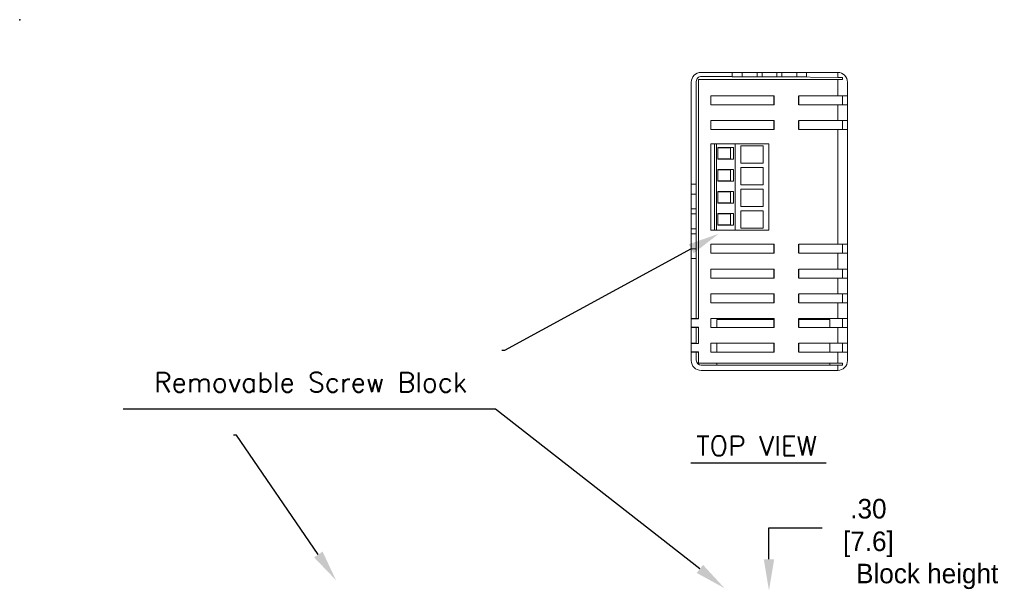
# Model space of a CAD drawing. Header units: inches. Extents: x 0 to 301, y 0 to 227.
# Tile 3 of 6: x 0 to 126, y 155 to 227. Entities that reach past the tile are written whole.
import ezdxf
from ezdxf import colors
from ezdxf.entities.mleader import LeaderData, LeaderLine
from ezdxf.math import Vec2, Vec3

# ---------------------------------------------------------------- set-up
doc = ezdxf.new("R2010")
doc.units = ezdxf.units.IN
doc.header["$MEASUREMENT"] = 0
doc.layers.add('Dimensions', color=140, linetype='Continuous')
doc.layers.add('Text', color=140, linetype='Continuous')

msp = doc.modelspace()

# ---------------------------------------------------------------- linework, layer by layer
at = {"color": 7, "linetype": 'Continuous', "lineweight": 15}
for p, q in [((91.188, 220.6834), (87.211, 220.6834)), ((91.188, 220.1034), (91.188, 220.6834)), ((91.188, 220.6834), (92.4581, 220.6834)), ((92.4581, 220.1034), (92.4581, 220.6834)), ((92.4581, 220.6834), (94.3839, 220.6834)), ((94.3839, 220.1034), (94.3839, 220.6834)), ((94.3839, 220.6834), (95.0189, 220.6834)), ((95.0189, 220.1034), (95.0189, 220.6834)), ((95.0189, 220.6834), (96.9239, 220.6834)), ((96.9239, 220.1034), (96.9239, 220.6834)), ((96.9239, 220.6834), (97.5588, 220.6834)), ((97.5588, 220.1034), (97.5588, 220.6834)), ((97.5588, 220.6834), (99.4638, 220.6834)), ((99.4638, 220.1034), (99.4638, 220.6834)), ((99.4638, 220.6834), (100.7339, 220.6834)), ((100.7339, 220.1034), (100.7339, 220.6834)), ((104.711, 220.6834), (100.7339, 220.6834)), ((104.711, 220.0527), (104.711, 220.6834)), ((85.961, 219.4334), (85.961, 206.3959)), ((86.611, 219.5438), (86.611, 206.3959)), ((86.875, 189.1864), (86.875, 219.7669)), ((86.875, 219.7669), (104.711, 219.7669)), ((91.188, 220.1503), (87.2505, 220.1787)), ((91.188, 220.1034), (92.4581, 220.1034)), ((92.4581, 220.1034), (94.3839, 220.1034)), ((94.3839, 220.1034), (95.0189, 220.1034)), ((95.0189, 220.1034), (96.9239, 220.1034)), ((96.9239, 220.1034), (97.5588, 220.1034)), ((97.5588, 220.1034), (99.4638, 220.1034)), ((104.711, 220.0527), (97.6924, 220.1034)), ((99.4638, 220.1034), (100.7339, 220.1034)), ((104.711, 217.6831), (104.711, 219.7669)), ((104.711, 219.7669), (105.311, 219.7669)), ((105.311, 219.7669), (105.311, 220.0484)), ((105.961, 219.4334), (105.961, 217.6831)), ((88.461, 217.6831), (96.586, 217.6831)), ((88.461, 217.6831), (88.461, 216.5293)), ((99.725, 217.6831), (104.711, 217.6831)), ((105.961, 217.6831), (104.711, 217.6831)), ((105.311, 216.5293), (105.311, 217.6831)), ((105.961, 216.5293), (105.961, 217.6831)), ((96.586, 216.5293), (88.461, 216.5293)), ((104.711, 216.5293), (99.725, 216.5293)), ((104.711, 214.52), (104.711, 216.5293)), ((104.711, 216.5293), (105.961, 216.5293)), ((105.961, 216.5293), (105.961, 214.52)), ((88.461, 214.52), (96.586, 214.52)), ((88.461, 214.52), (88.461, 213.3662)), ((99.725, 214.52), (104.711, 214.52)), ((105.961, 214.52), (104.711, 214.52)), ((105.311, 213.3662), (105.311, 214.52)), ((105.961, 213.3662), (105.961, 214.52)), ((96.586, 213.3662), (88.461, 213.3662)), ((104.711, 213.3662), (99.725, 213.3662)), ((104.711, 198.7045), (104.711, 213.3662)), ((104.711, 213.3662), (105.961, 213.3662)), ((105.961, 213.3662), (105.961, 198.7045)), ((88.461, 200.4978), (88.461, 211.5728)), ((88.9548, 211.5728), (88.461, 211.5728)), ((88.9548, 200.4978), (88.9548, 211.5728)), ((89.2028, 211.5728), (88.9548, 211.5728)), ((89.2028, 200.4978), (89.2028, 211.5728)), ((91.5641, 211.5728), (89.2028, 211.5728)), ((91.3698, 211.0858), (89.3835, 211.0858)), ((89.3835, 211.0858), (89.3835, 209.5805)), ((91.0044, 211.0334), (89.3835, 211.0334)), ((91.0044, 211.0334), (91.3698, 211.0858)), ((91.0044, 209.6329), (91.0044, 211.0334)), ((91.3698, 209.5805), (91.3698, 211.0858)), ((91.5641, 200.4978), (91.5641, 211.5728)), ((95.911, 211.5728), (91.5641, 211.5728)), ((95.1658, 211.295), (92.3092, 211.295)), ((92.3092, 211.295), (92.3092, 209.0819)), ((95.1658, 209.0819), (95.1658, 211.295)), ((95.911, 200.4978), (95.911, 211.5728)), ((89.3835, 209.6329), (91.0044, 209.6329)), ((89.3835, 209.5805), (91.3698, 209.5805)), ((91.0044, 209.6329), (91.3698, 209.5805)), ((91.3698, 208.2753), (89.3835, 208.2753)), ((89.3835, 208.2753), (89.3835, 206.77)), ((91.0044, 208.2229), (89.3835, 208.2229)), ((91.0044, 208.2229), (91.3698, 208.2753)), ((91.0044, 206.8223), (91.0044, 208.2229)), ((91.3698, 206.77), (91.3698, 208.2753)), ((92.3092, 209.0819), (95.1658, 209.0819)), ((95.1658, 208.5263), (92.3092, 208.5263)), ((92.3092, 208.5263), (92.3092, 206.3132)), ((95.1658, 206.3132), (95.1658, 208.5263)), ((89.3835, 206.8223), (91.0044, 206.8223)), ((89.3835, 206.77), (91.3698, 206.77)), ((91.0044, 206.8223), (91.3698, 206.77)), ((86.611, 206.3959), (85.961, 206.3959)), ((85.961, 205.1259), (85.961, 206.3959)), ((86.611, 205.1259), (86.611, 206.3959)), ((91.3698, 205.4647), (89.3835, 205.4647)), ((89.3835, 205.4647), (89.3835, 203.9594)), ((91.0044, 205.4124), (91.3698, 205.4647)), ((91.3698, 203.9594), (91.3698, 205.4647)), ((92.3092, 206.3132), (95.1658, 206.3132)), ((92.3092, 205.7575), (92.3092, 203.5444)), ((95.1658, 205.7575), (92.3092, 205.7575)), ((95.1658, 203.5444), (95.1658, 205.7575)), ((86.611, 205.1259), (85.961, 205.1259)), ((85.961, 203.2209), (85.961, 205.1259)), ((86.611, 203.2209), (86.611, 205.1259)), ((91.0044, 205.4124), (89.3835, 205.4124)), ((91.0044, 204.0118), (91.0044, 205.4124)), ((86.611, 203.2209), (85.961, 203.2209)), ((85.961, 202.5859), (85.961, 203.2209)), ((86.611, 202.5859), (86.611, 203.2209)), ((89.3835, 204.0118), (91.0044, 204.0118)), ((89.3835, 203.9594), (91.3698, 203.9594)), ((91.0044, 204.0118), (91.3698, 203.9594)), ((92.3092, 203.5444), (95.1658, 203.5444)), ((92.3092, 202.9888), (92.3092, 200.7757)), ((95.1658, 202.9888), (92.3092, 202.9888)), ((95.1658, 200.7757), (95.1658, 202.9888)), ((86.611, 202.5859), (85.961, 202.5859)), ((85.961, 200.6809), (85.961, 202.5859)), ((86.611, 200.6809), (86.611, 202.5859)), ((91.3698, 202.6542), (89.3835, 202.6542)), ((89.3835, 202.6542), (89.3835, 201.1489)), ((91.0044, 202.6018), (89.3835, 202.6018)), ((91.0044, 202.6018), (91.3698, 202.6542)), ((91.0044, 201.2013), (91.0044, 202.6018)), ((91.3698, 201.1489), (91.3698, 202.6542)), ((86.611, 200.6809), (85.961, 200.6809)), ((85.961, 200.0459), (85.961, 200.6809)), ((86.611, 200.0459), (86.611, 200.6809)), ((88.9548, 200.4978), (88.461, 200.4978)), ((89.2028, 200.4978), (88.9548, 200.4978)), ((91.5641, 200.4978), (89.2028, 200.4978)), ((89.3835, 201.2013), (91.0044, 201.2013)), ((89.3835, 201.1489), (91.3698, 201.1489)), ((91.0044, 201.2013), (91.3698, 201.1489)), ((95.911, 200.4978), (91.5641, 200.4978)), ((92.3092, 200.7757), (95.1658, 200.7757)), ((86.611, 200.0459), (85.961, 200.0459)), ((85.961, 198.1409), (85.961, 200.0459)), ((86.611, 198.1409), (86.611, 200.0459)), ((86.611, 198.1409), (85.961, 198.1409)), ((85.961, 196.8709), (85.961, 198.1409)), ((86.611, 196.8709), (86.611, 198.1409)), ((88.461, 198.7045), (96.586, 198.7045)), ((88.461, 198.7045), (88.461, 197.5507)), ((99.725, 198.7045), (104.711, 198.7045)), ((105.961, 198.7045), (104.711, 198.7045)), ((105.311, 197.5507), (105.311, 198.7045)), ((105.961, 197.5507), (105.961, 198.7045)), ((86.611, 196.8709), (85.961, 196.8709)), ((85.961, 196.8709), (85.961, 189.2178)), ((86.611, 196.8709), (86.611, 189.2178)), ((96.586, 197.5507), (88.461, 197.5507)), ((104.711, 197.5507), (99.725, 197.5507)), ((104.711, 195.5414), (104.711, 197.5507)), ((104.711, 197.5507), (105.961, 197.5507)), ((105.961, 197.5507), (105.961, 195.5414)), ((88.461, 195.5414), (96.586, 195.5414)), ((88.461, 195.5414), (88.461, 194.3876)), ((99.725, 195.5414), (104.711, 195.5414)), ((105.961, 195.5414), (104.711, 195.5414)), ((105.311, 194.3876), (105.311, 195.5414)), ((105.961, 194.3876), (105.961, 195.5414)), ((96.586, 194.3876), (88.461, 194.3876)), ((104.711, 194.3876), (99.725, 194.3876)), ((104.711, 192.3783), (104.711, 194.3876)), ((104.711, 194.3876), (105.961, 194.3876)), ((105.961, 194.3876), (105.961, 192.3783)), ((88.461, 192.3783), (96.586, 192.3783)), ((88.461, 192.3783), (88.461, 191.2245)), ((99.725, 192.3783), (104.711, 192.3783)), ((105.961, 192.3783), (104.711, 192.3783)), ((105.311, 191.2245), (105.311, 192.3783)), ((105.961, 191.2245), (105.961, 192.3783)), ((96.586, 191.2245), (88.461, 191.2245)), ((104.711, 191.2245), (99.725, 191.2245)), ((104.711, 189.2152), (104.711, 191.2245)), ((104.711, 191.2245), (105.961, 191.2245)), ((105.961, 191.2245), (105.961, 189.2152)), ((85.95, 188.0928), (85.95, 189.1864)), ((85.95, 189.1864), (86.875, 189.1864)), ((86.611, 189.2178), (85.961, 189.2178)), ((85.961, 189.2178), (85.961, 189.1864)), ((86.611, 189.1864), (86.611, 189.2178)), ((86.611, 189.1966), (86.875, 189.1966)), ((88.461, 189.2152), (96.586, 189.2152)), ((88.461, 189.2152), (88.461, 188.0614)), ((89.252, 189.0834), (89.252, 188.0614)), ((89.252, 189.0834), (96.586, 189.0834)), ((99.725, 189.2152), (104.711, 189.2152)), ((99.725, 189.0834), (103.6822, 189.0834)), ((103.6822, 189.0834), (103.6822, 188.0614)), ((105.961, 189.2152), (104.711, 189.2152)), ((105.311, 188.0614), (105.311, 189.2152)), ((105.961, 188.0614), (105.961, 189.2152)), ((85.95, 188.0928), (86.875, 188.0928)), ((85.961, 188.0928), (85.961, 188.0614)), ((85.961, 188.0614), (86.611, 188.0614)), ((85.961, 188.0614), (85.961, 186.0547)), ((86.611, 188.0614), (86.611, 188.0928)), ((86.611, 188.0827), (86.875, 188.0827)), ((86.611, 188.0614), (86.611, 186.0547)), ((86.875, 186.0245), (86.875, 188.0928)), ((96.586, 188.0614), (88.461, 188.0614)), ((104.711, 188.0614), (99.725, 188.0614)), ((104.711, 186.0521), (104.711, 188.0614)), ((104.711, 188.0614), (105.961, 188.0614)), ((105.961, 188.0614), (105.961, 186.0521)), ((85.95, 184.9311), (85.95, 186.0245)), ((85.95, 186.0245), (86.875, 186.0245)), ((86.611, 186.0547), (85.961, 186.0547)), ((85.961, 186.0547), (85.961, 186.0245)), ((86.611, 186.0245), (86.611, 186.0547)), ((86.611, 186.0348), (86.875, 186.0348)), ((88.461, 186.0521), (96.586, 186.0521)), ((88.461, 186.0521), (88.461, 184.8983)), ((89.252, 186.0521), (89.252, 184.8983)), ((99.725, 186.0521), (104.711, 186.0521)), ((103.6822, 186.0521), (103.6822, 184.8983)), ((105.961, 186.0521), (104.711, 186.0521)), ((105.311, 184.8983), (105.311, 186.0521)), ((105.961, 184.8983), (105.961, 186.0521)), ((85.95, 184.9311), (86.875, 184.9311)), ((85.961, 184.9311), (85.961, 184.9009)), ((85.961, 184.9009), (86.611, 184.9009)), ((85.961, 184.9009), (85.961, 183.8334)), ((86.611, 184.9009), (86.611, 184.9311)), ((86.611, 184.9209), (86.875, 184.9209)), ((86.611, 184.9009), (86.611, 183.8684)), ((86.875, 183.4998), (86.875, 184.9311)), ((96.586, 184.8983), (88.461, 184.8983)), ((104.711, 184.8983), (99.725, 184.8983)), ((104.711, 183.4998), (104.711, 184.8983)), ((104.711, 184.8983), (105.961, 184.8983)), ((105.961, 184.8983), (105.961, 183.8334)), ((104.711, 183.4998), (86.875, 183.4998)), ((87.246, 183.2334), (104.711, 183.2334)), ((89.252, 183.4998), (89.252, 183.2334)), ((103.6822, 183.4998), (103.6822, 183.2334)), ((105.311, 183.4998), (104.711, 183.4998)), ((104.711, 182.5834), (104.711, 183.2334)), ((104.711, 183.2334), (105.311, 183.2334)), ((105.311, 183.2334), (105.311, 183.4998)), ((104.711, 182.5834), (87.211, 182.5834))]:
    msp.add_line(p, q, dxfattribs=at)
at = {"color": 7, "linetype": 'Continuous', "lineweight": 15, "flags": 128}
msp.add_lwpolyline([(105.311, 220.0484), (105.1205, 220.0497), (104.9186, 220.0512), (104.711, 220.0527)], dxfattribs=at)
for points in [[(96.586, 216.5293), (96.586, 217.6831)], [(99.725, 216.5293), (99.725, 217.6831)], [(96.586, 213.3662), (96.586, 214.52)], [(99.725, 213.3662), (99.725, 214.52)], [(96.586, 197.5507), (96.586, 198.7045)], [(99.725, 197.5507), (99.725, 198.7045)], [(96.586, 194.3876), (96.586, 195.5414)], [(99.725, 194.3876), (99.725, 195.5414)], [(96.586, 191.2245), (96.586, 192.3783)], [(99.725, 191.2245), (99.725, 192.3783)], [(96.586, 188.0614), (96.586, 189.2152)], [(99.725, 188.0614), (99.725, 189.2152)], [(96.586, 184.8983), (96.586, 186.0521)], [(99.725, 184.8983), (99.725, 186.0521)]]:
    msp.add_lwpolyline(points)
at = {"color": 7, "linetype": 'Continuous', "lineweight": 15}
for centre, radius, start, end in [((87.211, 219.4334), 1.25, 90, 180), ((104.711, 219.4334), 1.25, 0, 90), ((87.246, 219.5438), 0.635, 89.586375, 180), ((87.211, 183.8334), 1.25, 180, 270), ((87.246, 183.8684), 0.635, 180, 270), ((104.711, 183.8334), 1.25, 270, 0)]:
    msp.add_arc(centre, radius, start, end, dxfattribs=at)
at = {"color": 5}
msp.add_point((0, 227.4296), dxfattribs=at)
at = {"layer": 'Dimensions'}
for p, q in [((95.911, 158.4265), (95.911, 162.4265)), ((95.911, 162.4265), (102.699, 162.4265))]:
    msp.add_line(p, q, dxfattribs=at)
msp.add_solid([(95.2443, 158.4265), (96.5776, 158.4265), (95.911, 154.4265)], dxfattribs=at)
at = {"layer": 'Text', "color": 140}
for points in [[(60.5552, 177.6046), (13.2606, 177.6046)], [(85.8933, 170.7611), (103.2264, 170.7611)]]:
    msp.add_lwpolyline(points, dxfattribs=at)

# ---------------------------------------------------------------- texts
at = {"layer": 'Dimensions', "char_height": 2.5, "attachment_point": 5}
for s, insert in [('\\A1;.30\\P[7.6]', (108.64, 162.4265)), ('\\A1;\\PBlock height', (116.1612, 158.306))]:
    msp.add_mtext(s, dxfattribs=dict(at, insert=insert))
at = {"layer": 'Text', "color": 140, "char_height": 2.5, "attachment_point": 5}
for s, insert in [('{\\Fromans|c0;Removable Screw Block}', (37.2327, 181.057)), ('{\\Fromans|c0;TOP VIEW}', (94.3091, 172.9284))]:
    msp.add_mtext(s, dxfattribs=dict(at, insert=insert))

# ---------------------------------------------------------------- leaders
at = {"layer": 'Text', "color": 140}
ml = msp.add_multileader_mtext('Standard', dxfattribs=at)
ml.set_content('')
ml.set_leader_properties()
ml.build(insert=Vec2(0, 0))
ml.multileader.update_dxf_attribs({"text_right_attachment_type": 6, "dogleg_length": 0.36})
ctx = ml.context
ctx.base_point, ctx.plane_origin = Vec3(61.714, 185.1342), Vec3(89.4739, 200.0488)
ctx.right_attachment = 6
notes = []
notes.append((ctx, [(0, (1, 1, 0), (62.074, 185.1342), (-1, 0), 0.36, [(0, [(89.4739, 200.0488)], 0, [])])]))
ctx.mtext, ml.multileader.dxf.content_type = None, 0
ml = msp.add_multileader_mtext('Standard', dxfattribs=at)
ml.set_content('')
ml.set_leader_properties()
ml.build(insert=Vec2(0, 0))
ml.multileader.update_dxf_attribs({"text_right_attachment_type": 6, "dogleg_length": 0.36})
ctx = ml.context
ctx.base_point, ctx.plane_origin = Vec3(60.5552, 177.6046), Vec3(90.2157, 154.7262)
ctx.right_attachment = 6
notes.append((ctx, [(0, (1, 1, 0), (60.9152, 177.6046), (-1, 0), 0.36, [(0, [(90.2157, 154.7262)], 0, [])])]))
ctx.mtext, ml.multileader.dxf.content_type = None, 0
ml = msp.add_multileader_mtext('Standard', dxfattribs=at)
ml.set_content('')
ml.set_leader_properties()
ml.build(insert=Vec2(0, 0))
ml.multileader.update_dxf_attribs({"text_right_attachment_type": 6, "dogleg_length": 0.36})
ctx = ml.context
ctx.base_point, ctx.plane_origin = Vec3(27.3852, 174.2741), Vec3(40.4918, 155.7396)
ctx.right_attachment = 6
notes.append((ctx, [(0, (1, 1, 0), (27.7452, 174.2741), (-1, 0), 0.36, [(0, [(40.4918, 155.7396)], 0, [])])]))
ctx.mtext, ml.multileader.dxf.content_type = None, 0
for ctx, leaders in notes:
    for number, flags, end, landing, length, lines in leaders:
        leader = LeaderData()
        leader.index, (leader.has_last_leader_line, leader.has_dogleg_vector, leader.attachment_direction) = number, flags
        leader.last_leader_point, leader.dogleg_vector, leader.dogleg_length = Vec3(end), Vec3(landing), length
        for number, points, colour, breaks in lines:
            line = LeaderLine()
            line.index, line.vertices, line.color, line.breaks = number, Vec3.list(points), colors.encode_raw_color(colour), breaks
            leader.lines.append(line)
        ctx.leaders.append(leader)

doc.saveas('drawing.dxf')
